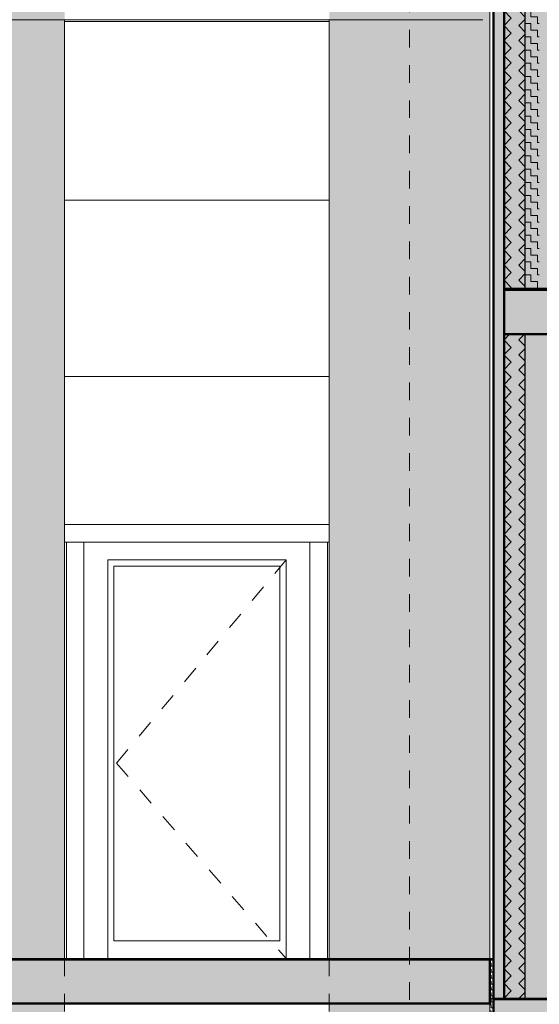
# Model space of a CAD drawing. Header units: metres. Extents: x 1316.5 to 1415.3, y -94.1 to -52.
# Tile 152 of 256: x 1358.5 to 1361.4, y -62.5 to -56.9. Entities that reach past the tile are written whole.
import ezdxf

# ---------------------------------------------------------------- set-up
doc = ezdxf.new("R2010")
doc.units = ezdxf.units.M
doc.header["$PDMODE"] = 65
for name, pattern in [('AUSGEZOGEN', [0]), ('STRICHPUNKT2_S5', [0.1, 0.07, -0.01, 0.01, -0.01]), ('VERDECKT2_S2', [0.03, 0.02, -0.01])]:
    doc.linetypes.add(name, pattern=pattern)
for name, color, linetype, lineweight in [('XR$11$Achsen', 4, 'AUSGEZOGEN', 13), ('XR$11$Allgemein', 4, 'AUSGEZOGEN', 13), ('XR$11$Ansicht', 1, 'AUSGEZOGEN', 50), ('XR$11$Design', 4, 'AUSGEZOGEN', 13), ('XR$11$Türen', 3, 'AUSGEZOGEN', 18), ('XR$11$Wand', 1, 'AUSGEZOGEN', 50), ('XR$11$Wand Mauerwerk nt', 7, 'AUSGEZOGEN', 25), ('XR$12$Maßlinie 1_50', 7, 'AUSGEZOGEN', 25), ('XR$13$Allgemein', 4, 'AUSGEZOGEN', 13), ('XR$13$Design', 4, 'AUSGEZOGEN', 13), ('XR$13$Muster', 4, 'AUSGEZOGEN', 13), ('XR$13$Möblierung', 4, 'AUSGEZOGEN', 13), ('XR$13$Schraffur', 4, 'AUSGEZOGEN', 13), ('XR$14$STANDARD_1', 7, 'AUSGEZOGEN', 25)]:
    doc.layers.add(name, color=color, linetype=linetype, lineweight=lineweight)
doc.styles.add('ARIAL', font='arial.ttf')
doc.dimstyles.new('DIMSTYLE_53', dxfattribs={"dimtxt": 0.125, "dimasz": 0.15, "dimexe": 0, "dimexo": 0, "dimgap": 0.0625, "dimtad": 2, "dimrnd": 0.005, "dimzin": 4, "dimdsep": 46, "dimtxsty": 'ARIAL', "dimblk1": 'ALL_ML_KREIS', "dimblk2": 'ALL_ML_KREIS', "dimsah": 1, "dimcen": 0, "dimclrd": 3, "dimclre": 3, "dimclrt": 3, "dimadec": 0, "dimazin": 0, "dimtfac": 1, "dimtdec": 0, "dimtix": 1, "dimtmove": 2, "dimatfit": 3, "dimfxl": 0, "dimtzin": 0, "dimlwd": 0, "dimlwe": 25, "dimarcsym": 0})
doc.dimstyles.new('DIMSTYLE_54', dxfattribs={"dimtxt": 0.125, "dimasz": 0.15, "dimexe": 0, "dimexo": 0, "dimgap": 0.0625, "dimtad": 2, "dimrnd": 0.005, "dimzin": 4, "dimdsep": 46, "dimtxsty": 'ARIAL', "dimblk1": 'ALL_ML_KREIS', "dimblk2": 'ALL_ML_KREIS', "dimsah": 1, "dimcen": 0, "dimclrd": 3, "dimclre": 3, "dimclrt": 3, "dimadec": 0, "dimazin": 0, "dimtfac": 1, "dimtdec": 0, "dimtix": 1, "dimtmove": 2, "dimatfit": 3, "dimfxl": 0, "dimtzin": 0, "dimlwd": 0, "dimlwe": 25, "dimarcsym": 0})
doc.dimstyles.new('DIMSTYLE_55', dxfattribs={"dimtxt": 0.125, "dimasz": 0.15, "dimexe": 0, "dimexo": 0, "dimgap": 0.0625, "dimtad": 2, "dimdec": 1, "dimlfac": 100, "dimrnd": 0.5, "dimzin": 4, "dimdsep": 46, "dimtxsty": 'ARIAL', "dimblk1": 'ALL_ML_KREIS', "dimblk2": 'ALL_ML_KREIS', "dimsah": 1, "dimcen": 0, "dimclrd": 3, "dimclre": 3, "dimclrt": 3, "dimadec": 0, "dimazin": 0, "dimtfac": 1, "dimtdec": 0, "dimtix": 1, "dimtmove": 2, "dimatfit": 3, "dimfxl": 0, "dimtvp": 1.2, "dimtzin": 0, "dimlwd": 0, "dimlwe": 25, "dimarcsym": 0})
doc.dimstyles.new('DIMSTYLE_56', dxfattribs={"dimtxt": 0.125, "dimasz": 0.15, "dimexe": 0, "dimexo": 0, "dimgap": 0.0625, "dimtad": 2, "dimdec": 3, "dimrnd": 0.005, "dimzin": 4, "dimdsep": 46, "dimtxsty": 'ARIAL', "dimblk1": 'ALL_ML_KREIS', "dimblk2": 'ALL_ML_KREIS', "dimsah": 1, "dimcen": 0, "dimclrd": 3, "dimclre": 3, "dimclrt": 3, "dimadec": 0, "dimazin": 0, "dimtfac": 1, "dimtdec": 0, "dimtix": 1, "dimtmove": 2, "dimatfit": 3, "dimfxl": 0, "dimtzin": 0, "dimlwd": 0, "dimlwe": 25, "dimarcsym": 0})
doc.dimstyles.new('DIMSTYLE_59', dxfattribs={"dimtxt": 0.175, "dimasz": 0.15, "dimexe": 0, "dimexo": 0, "dimgap": 0.0875, "dimtad": 2, "dimrnd": 0.005, "dimzin": 4, "dimdsep": 46, "dimtxsty": 'ARIAL', "dimblk1": 'ALL_ML_KREIS', "dimblk2": 'ALL_ML_KREIS', "dimsah": 1, "dimcen": 0, "dimclrd": 3, "dimclre": 3, "dimclrt": 3, "dimadec": 0, "dimazin": 0, "dimtfac": 1, "dimtdec": 0, "dimtix": 1, "dimtmove": 2, "dimatfit": 3, "dimfxl": 0, "dimtzin": 0, "dimlwd": 0, "dimlwe": 25, "dimarcsym": 0})
pattern_1 = [(0, (0.03375, 0.03375), (0.016875, 0.016875), [0.016875, -0.016875]), (90, (0.03375, 0.03375), (-0.016875, 0.016875), [0.016875, -0.016875])]
pattern_2 = [(315, (0.25456, -6e-17), (0.1272792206, -3e-17), [0.09, -0.09]), (45, (0.25456, -6e-17), (3e-17, 0.1272792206), [0.09, -0.09])]
pattern_3 = [(0, (0.075, 0.075), (0.0375, 0.0375), [0.0375, -0.0375]), (90, (0.075, 0.075), (-0.0375, 0.0375), [0.0375, -0.0375])]
pattern_4 = [(315, (0.169706, -4e-17), (0.0848528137, -2e-17), [0.06, -0.06]), (45, (0.169706, -4e-17), (2e-17, 0.0848528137), [0.06, -0.06])]

# ---------------------------------------------------------------- blocks, each defined once
blk = doc.blocks.new('MUSTERELEMENT_74')
at = {"layer": 'XR$11$Design', "color": 4, "linetype": 'AUSGEZOGEN', "lineweight": 13, "transparency": 33554687}
for p, q in [((1361.1301, -62.4497), (1361.2101, -62.4497)), ((1361.1301, -62.4497), (1361.1301, -62.4547)), ((1361.1301, -62.4507), (1361.1701, -62.4507)), ((1361.1301, -62.4517), (1361.1701, -62.4517)), ((1361.1301, -62.4527), (1361.1701, -62.4527)), ((1361.1301, -62.4537), (1361.1701, -62.4537)), ((1361.1301, -62.4547), (1361.2101, -62.4547)), ((1361.1701, -62.4497), (1361.1701, -62.4547)), ((1361.2101, -62.4497), (1361.2901, -62.4497)), ((1361.2101, -62.4497), (1361.2101, -62.4547)), ((1361.2101, -62.4497), (1361.2101, -62.4547)), ((1361.2101, -62.4507), (1361.2501, -62.4507)), ((1361.2101, -62.4517), (1361.2501, -62.4517)), ((1361.2101, -62.4527), (1361.2501, -62.4527)), ((1361.2101, -62.4537), (1361.2501, -62.4537)), ((1361.2101, -62.4547), (1361.2901, -62.4547)), ((1361.2501, -62.4497), (1361.2501, -62.4547)), ((1361.2901, -62.4497), (1361.3701, -62.4497)), ((1361.2901, -62.4497), (1361.2901, -62.4547)), ((1361.2901, -62.4497), (1361.2901, -62.4547)), ((1361.2901, -62.4507), (1361.3301, -62.4507)), ((1361.2901, -62.4517), (1361.3301, -62.4517)), ((1361.2901, -62.4527), (1361.3301, -62.4527)), ((1361.2901, -62.4537), (1361.3301, -62.4537)), ((1361.2901, -62.4547), (1361.3701, -62.4547)), ((1361.3301, -62.4497), (1361.3301, -62.4547)), ((1361.3701, -62.4497), (1361.45, -62.4497)), ((1361.3701, -62.4497), (1361.3701, -62.4547)), ((1361.3701, -62.4497), (1361.3701, -62.4547)), ((1361.3701, -62.4507), (1361.41, -62.4507)), ((1361.3701, -62.4517), (1361.41, -62.4517)), ((1361.3701, -62.4527), (1361.41, -62.4527)), ((1361.3701, -62.4537), (1361.41, -62.4537)), ((1361.3701, -62.4547), (1361.45, -62.4547)), ((1361.41, -62.4497), (1361.41, -62.4547))]:
    blk.add_line(p, q, dxfattribs=at)
blk = doc.blocks.new('MUSTERELEMENT_78')
at = {"layer": 'XR$11$Design', "color": 4, "linetype": 'AUSGEZOGEN', "lineweight": 13, "transparency": 33554687}
for p, q in [((1361.2101, -58.4247), (1361.3698, -58.4247)), ((1361.2101, -58.4247), (1361.2101, -58.4347)), ((1361.2101, -58.4267), (1361.29, -58.4267)), ((1361.2101, -58.4287), (1361.29, -58.4287)), ((1361.2101, -58.4307), (1361.29, -58.4307)), ((1361.2101, -58.4327), (1361.29, -58.4327)), ((1361.2101, -58.4347), (1361.3698, -58.4347)), ((1361.29, -58.4247), (1361.29, -58.4347)), ((1361.3698, -58.4247), (1361.5294, -58.4247)), ((1361.3698, -58.4247), (1361.3698, -58.4347)), ((1361.3698, -58.4247), (1361.3698, -58.4347)), ((1361.3698, -58.4267), (1361.4496, -58.4267)), ((1361.3698, -58.4287), (1361.4496, -58.4287)), ((1361.3698, -58.4307), (1361.4496, -58.4307)), ((1361.3698, -58.4327), (1361.4496, -58.4327)), ((1361.3698, -58.4347), (1361.5294, -58.4347))]:
    blk.add_line(p, q, dxfattribs=at)
blk = doc.blocks.new('MUSTERELEMENT_85')
at = {"layer": 'XR$11$Design', "color": 4, "linetype": 'AUSGEZOGEN', "lineweight": 13, "transparency": 33554687}
for p, q in [((1361.1301, -62.4547), (1361.1301, -62.485)), ((1361.1351, -62.4547), (1361.1301, -62.4547)), ((1361.1311, -62.4547), (1361.1311, -62.4699)), ((1361.1321, -62.4547), (1361.1321, -62.4699)), ((1361.1331, -62.4547), (1361.1331, -62.4699)), ((1361.1341, -62.4547), (1361.1341, -62.4699)), ((1361.1351, -62.4547), (1361.1351, -62.485)), ((1361.1351, -62.4699), (1361.1301, -62.4699)), ((1361.1301, -62.485), (1361.1301, -62.485)), ((1361.1351, -62.485), (1361.1301, -62.485)), ((1361.1351, -62.485), (1361.1301, -62.485)), ((1361.1311, -62.485), (1361.1311, -62.485)), ((1361.1321, -62.485), (1361.1321, -62.485)), ((1361.1331, -62.485), (1361.1331, -62.485)), ((1361.1341, -62.485), (1361.1341, -62.485)), ((1361.1351, -62.485), (1361.1351, -62.485))]:
    blk.add_line(p, q, dxfattribs=at)
blk = doc.blocks.new('ALL_ML_KREIS')
at = {"color": 0, "linetype": 'ByBlock', "lineweight": -2}
for p, q in [((0, -0.5), (0, 0.5)), ((-1, 0), (0.5, 0))]:
    blk.add_line(p, q, dxfattribs=at)
blk.add_circle((0, 0), 0.15, dxfattribs=at)
blk = doc.blocks.new('*D764')
at = {"layer": 'DEFPOINTS', "color": 3, "linetype": 'AUSGEZOGEN', "lineweight": 25, "transparency": 33554687}
for p in [(1361.1501, -55.5733), (1342.7701, -56.5768), (1342.7701, -64.661)]:
    blk.add_point(p, dxfattribs=at)
at = {"layer": 'XR$12$Maßlinie 1_50', "color": 3, "linetype": 'AUSGEZOGEN', "lineweight": -2, "transparency": 33554687}
for p, q in [((1342.7701, -64.361), (1342.7701, -64.661)), ((1361.1501, -64.361), (1361.1501, -64.661)), ((1342.7701, -64.661), (1361.1501, -64.661))]:
    blk.add_line(p, q, dxfattribs=at)
at = {"layer": 'XR$12$Maßlinie 1_50', "color": 3, "linetype": 'AUSGEZOGEN', "lineweight": 25, "transparency": 33554687, "xscale": 0.15, "yscale": 0.15, "zscale": 0.15, "rotation": 180}
blk.add_blockref('ALL_ML_KREIS', (1342.7701, -64.661), dxfattribs=at)
at = {"layer": 'XR$12$Maßlinie 1_50', "color": 3, "linetype": 'AUSGEZOGEN', "lineweight": 25, "transparency": 33554687, "xscale": 0.15, "yscale": 0.15, "zscale": 0.15}
blk.add_blockref('ALL_ML_KREIS', (1361.1501, -64.661), dxfattribs=at)
at = {"layer": 'XR$12$Maßlinie 1_50', "color": 3, "linetype": 'AUSGEZOGEN', "lineweight": 25, "transparency": 33554687, "insert": (1351.9642, -64.5463), "char_height": 0.125, "width": 0.625, "attachment_point": 5, "style": 'ARIAL'}
blk.add_mtext('\\A1;{\\A1;{18.38\\H0.082500;\\S^ ;}}', dxfattribs=at)
blk = doc.blocks.new('*D765')
at = {"layer": 'DEFPOINTS', "color": 3, "linetype": 'AUSGEZOGEN', "lineweight": 25, "transparency": 33554687}
for p in [(1361.1501, -55.5733), (1388.4801, -60.4577), (1361.1501, -64.661)]:
    blk.add_point(p, dxfattribs=at)
at = {"layer": 'XR$12$Maßlinie 1_50', "color": 3, "linetype": 'AUSGEZOGEN', "lineweight": -2, "transparency": 33554687}
for p, q in [((1361.1501, -64.361), (1361.1501, -64.661)), ((1388.4801, -64.361), (1388.4801, -64.661)), ((1361.1501, -64.661), (1388.4801, -64.661))]:
    blk.add_line(p, q, dxfattribs=at)
at = {"layer": 'XR$12$Maßlinie 1_50', "color": 3, "linetype": 'AUSGEZOGEN', "lineweight": 25, "transparency": 33554687, "xscale": 0.15, "yscale": 0.15, "zscale": 0.15, "rotation": 180}
blk.add_blockref('ALL_ML_KREIS', (1361.1501, -64.661), dxfattribs=at)
at = {"layer": 'XR$12$Maßlinie 1_50', "color": 3, "linetype": 'AUSGEZOGEN', "lineweight": 25, "transparency": 33554687, "xscale": 0.15, "yscale": 0.15, "zscale": 0.15}
blk.add_blockref('ALL_ML_KREIS', (1388.4801, -64.661), dxfattribs=at)
at = {"layer": 'XR$12$Maßlinie 1_50', "color": 3, "linetype": 'AUSGEZOGEN', "lineweight": 25, "transparency": 33554687, "insert": (1374.8194, -64.5463), "char_height": 0.125, "width": 0.625, "attachment_point": 5, "style": 'ARIAL'}
blk.add_mtext('\\A1;{\\A1;{27.33\\H0.082500;\\S^ ;}}', dxfattribs=at)
blk = doc.blocks.new('*D771')
at = {"layer": 'DEFPOINTS', "color": 3, "linetype": 'AUSGEZOGEN', "lineweight": 25, "transparency": 33554687}
for p in [(1361.1501, -58.1681), (1358.3701, -59.0865), (1358.3701, -64.0607)]:
    blk.add_point(p, dxfattribs=at)
at = {"layer": 'XR$12$Maßlinie 1_50', "color": 3, "linetype": 'AUSGEZOGEN', "lineweight": -2, "transparency": 33554687}
for p, q in [((1358.3701, -63.7557), (1358.3701, -64.0607)), ((1361.1501, -63.7607), (1361.1501, -64.0607)), ((1358.3701, -64.0607), (1361.1501, -64.0607))]:
    blk.add_line(p, q, dxfattribs=at)
at = {"layer": 'XR$12$Maßlinie 1_50', "color": 3, "linetype": 'AUSGEZOGEN', "lineweight": 25, "transparency": 33554687, "xscale": 0.15, "yscale": 0.15, "zscale": 0.15, "rotation": 180}
blk.add_blockref('ALL_ML_KREIS', (1358.3701, -64.0607), dxfattribs=at)
at = {"layer": 'XR$12$Maßlinie 1_50', "color": 3, "linetype": 'AUSGEZOGEN', "lineweight": 25, "transparency": 33554687, "xscale": 0.15, "yscale": 0.15, "zscale": 0.15}
blk.add_blockref('ALL_ML_KREIS', (1361.1501, -64.0607), dxfattribs=at)
at = {"layer": 'XR$12$Maßlinie 1_50', "color": 3, "linetype": 'AUSGEZOGEN', "lineweight": 25, "transparency": 33554687, "insert": (1359.769, -63.9461), "char_height": 0.125, "width": 0.5, "attachment_point": 5, "style": 'ARIAL'}
blk.add_mtext('\\A1;{\\A1;{2.78\\H0.082500;\\S^ ;}}', dxfattribs=at)
blk = doc.blocks.new('*D772')
at = {"layer": 'DEFPOINTS', "color": 3, "linetype": 'AUSGEZOGEN', "lineweight": 25, "transparency": 33554687}
for p in [(1361.4801, -58.1201), (1361.1501, -58.1681), (1361.1501, -64.0607)]:
    blk.add_point(p, dxfattribs=at)
at = {"layer": 'XR$12$Maßlinie 1_50', "color": 3, "linetype": 'AUSGEZOGEN', "lineweight": -2, "transparency": 33554687}
for p, q in [((1361.1501, -63.7607), (1361.1501, -64.0607)), ((1361.4801, -63.7557), (1361.4801, -64.0607)), ((1361.1501, -64.0607), (1361.4801, -64.0607))]:
    blk.add_line(p, q, dxfattribs=at)
at = {"layer": 'XR$12$Maßlinie 1_50', "color": 3, "linetype": 'AUSGEZOGEN', "lineweight": 25, "transparency": 33554687, "xscale": 0.15, "yscale": 0.15, "zscale": 0.15, "rotation": 180}
blk.add_blockref('ALL_ML_KREIS', (1361.1501, -64.0607), dxfattribs=at)
at = {"layer": 'XR$12$Maßlinie 1_50', "color": 3, "linetype": 'AUSGEZOGEN', "lineweight": 25, "transparency": 33554687, "xscale": 0.15, "yscale": 0.15, "zscale": 0.15}
blk.add_blockref('ALL_ML_KREIS', (1361.4801, -64.0607), dxfattribs=at)
at = {"layer": 'XR$12$Maßlinie 1_50', "color": 3, "linetype": 'AUSGEZOGEN', "lineweight": 25, "transparency": 33554687, "insert": (1361.3095, -63.946), "char_height": 0.125, "width": 0.5, "attachment_point": 5, "style": 'ARIAL'}
blk.add_mtext('\\A1;{\\A1;{33\\H0.082500;\\S^ ;}}', dxfattribs=at)
blk = doc.blocks.new('*D773')
at = {"layer": 'DEFPOINTS', "color": 3, "linetype": 'AUSGEZOGEN', "lineweight": 25, "transparency": 33554687}
for p in [(1361.4801, -58.1201), (1367.1151, -58.7796), (1361.4801, -64.0607)]:
    blk.add_point(p, dxfattribs=at)
at = {"layer": 'XR$12$Maßlinie 1_50', "color": 3, "linetype": 'AUSGEZOGEN', "lineweight": -2, "transparency": 33554687}
for p, q in [((1361.4801, -63.7557), (1361.4801, -64.0607)), ((1367.1151, -63.7607), (1367.1151, -64.0607)), ((1361.4801, -64.0607), (1367.1151, -64.0607))]:
    blk.add_line(p, q, dxfattribs=at)
at = {"layer": 'XR$12$Maßlinie 1_50', "color": 3, "linetype": 'AUSGEZOGEN', "lineweight": 25, "transparency": 33554687, "xscale": 0.15, "yscale": 0.15, "zscale": 0.15, "rotation": 180}
blk.add_blockref('ALL_ML_KREIS', (1361.4801, -64.0607), dxfattribs=at)
at = {"layer": 'XR$12$Maßlinie 1_50', "color": 3, "linetype": 'AUSGEZOGEN', "lineweight": 25, "transparency": 33554687, "xscale": 0.15, "yscale": 0.15, "zscale": 0.15}
blk.add_blockref('ALL_ML_KREIS', (1367.1151, -64.0607), dxfattribs=at)
at = {"layer": 'XR$12$Maßlinie 1_50', "color": 3, "linetype": 'AUSGEZOGEN', "lineweight": 25, "transparency": 33554687, "insert": (1364.3194, -63.946), "char_height": 0.125, "width": 0.625, "attachment_point": 5, "style": 'ARIAL'}
blk.add_mtext('\\A1;{\\A1;{5.63\\H0.082500;\\S5^ ;}}', dxfattribs=at)
blk = doc.blocks.new('*D795')
at = {"layer": 'DEFPOINTS', "color": 3, "linetype": 'AUSGEZOGEN', "lineweight": 25, "transparency": 33554687}
for p in [(1388.4801, -59.7858), (1342.7701, -60.2158), (1342.7701, -65.2751)]:
    blk.add_point(p, dxfattribs=at)
at = {"layer": 'XR$12$Maßlinie 1_50', "color": 3, "linetype": 'AUSGEZOGEN', "lineweight": -2, "transparency": 33554687}
for p, q in [((1342.7701, -64.9751), (1342.7701, -65.2751)), ((1388.4801, -64.9751), (1388.4801, -65.2751)), ((1342.7701, -65.2751), (1388.4801, -65.2751))]:
    blk.add_line(p, q, dxfattribs=at)
at = {"layer": 'XR$12$Maßlinie 1_50', "color": 3, "linetype": 'AUSGEZOGEN', "lineweight": 25, "transparency": 33554687, "xscale": 0.15, "yscale": 0.15, "zscale": 0.15, "rotation": 180}
blk.add_blockref('ALL_ML_KREIS', (1342.7701, -65.2751), dxfattribs=at)
at = {"layer": 'XR$12$Maßlinie 1_50', "color": 3, "linetype": 'AUSGEZOGEN', "lineweight": 25, "transparency": 33554687, "xscale": 0.15, "yscale": 0.15, "zscale": 0.15}
blk.add_blockref('ALL_ML_KREIS', (1388.4801, -65.2751), dxfattribs=at)
at = {"layer": 'XR$12$Maßlinie 1_50', "color": 3, "linetype": 'AUSGEZOGEN', "lineweight": 25, "transparency": 33554687, "insert": (1365.6454, -65.1346), "char_height": 0.175, "width": 0.875, "attachment_point": 5, "style": 'ARIAL'}
blk.add_mtext('\\A1;{\\fArial|i0|b1;\\A1;{45.71\\H0.115500;\\S^ ;}}', dxfattribs=at)
blk = doc.blocks.new('MUSTERELEMENT_104')
at = {"layer": 'XR$13$Design', "color": 4, "linetype": 'AUSGEZOGEN', "lineweight": 13, "transparency": 33554687}
for p, q in [((1358.4057, -62.4797), (1358.4858, -62.4797)), ((1358.4057, -62.4847), (1358.4858, -62.4847)), ((1358.4858, -62.4797), (1358.5659, -62.4797)), ((1358.4858, -62.4797), (1358.4858, -62.4847)), ((1358.4858, -62.4797), (1358.4858, -62.4847)), ((1358.4858, -62.4807), (1358.5259, -62.4807)), ((1358.4858, -62.4817), (1358.5259, -62.4817)), ((1358.4858, -62.4827), (1358.5259, -62.4827)), ((1358.4858, -62.4837), (1358.5259, -62.4837)), ((1358.4858, -62.4847), (1358.5659, -62.4847)), ((1358.5259, -62.4797), (1358.5259, -62.4847)), ((1358.5659, -62.4797), (1358.6461, -62.4797)), ((1358.5659, -62.4797), (1358.5659, -62.4847)), ((1358.5659, -62.4797), (1358.5659, -62.4847)), ((1358.5659, -62.4807), (1358.606, -62.4807)), ((1358.5659, -62.4817), (1358.606, -62.4817)), ((1358.5659, -62.4827), (1358.606, -62.4827)), ((1358.5659, -62.4837), (1358.606, -62.4837)), ((1358.5659, -62.4847), (1358.6461, -62.4847)), ((1358.606, -62.4797), (1358.606, -62.4847)), ((1358.6461, -62.4797), (1358.7262, -62.4797)), ((1358.6461, -62.4797), (1358.6461, -62.4847)), ((1358.6461, -62.4797), (1358.6461, -62.4847)), ((1358.6461, -62.4807), (1358.6861, -62.4807)), ((1358.6461, -62.4817), (1358.6861, -62.4817)), ((1358.6461, -62.4827), (1358.6861, -62.4827)), ((1358.6461, -62.4837), (1358.6861, -62.4837)), ((1358.6461, -62.4847), (1358.7262, -62.4847)), ((1358.6861, -62.4797), (1358.6861, -62.4847)), ((1358.7262, -62.4797), (1358.8063, -62.4797)), ((1358.7262, -62.4797), (1358.7262, -62.4847)), ((1358.7262, -62.4797), (1358.7262, -62.4847)), ((1358.7262, -62.4807), (1358.7662, -62.4807)), ((1358.7262, -62.4817), (1358.7662, -62.4817)), ((1358.7262, -62.4827), (1358.7662, -62.4827)), ((1358.7262, -62.4837), (1358.7662, -62.4837)), ((1358.7262, -62.4847), (1358.8063, -62.4847)), ((1358.7662, -62.4797), (1358.7662, -62.4847)), ((1358.8063, -62.4797), (1358.8864, -62.4797)), ((1358.8063, -62.4797), (1358.8063, -62.4847)), ((1358.8063, -62.4797), (1358.8063, -62.4847)), ((1358.8063, -62.4807), (1358.8464, -62.4807)), ((1358.8063, -62.4817), (1358.8464, -62.4817)), ((1358.8063, -62.4827), (1358.8464, -62.4827)), ((1358.8063, -62.4837), (1358.8464, -62.4837)), ((1358.8063, -62.4847), (1358.8864, -62.4847)), ((1358.8464, -62.4797), (1358.8464, -62.4847)), ((1358.8864, -62.4797), (1358.9666, -62.4797)), ((1358.8864, -62.4797), (1358.8864, -62.4847)), ((1358.8864, -62.4797), (1358.8864, -62.4847)), ((1358.8864, -62.4807), (1358.9265, -62.4807)), ((1358.8864, -62.4817), (1358.9265, -62.4817)), ((1358.8864, -62.4827), (1358.9265, -62.4827)), ((1358.8864, -62.4837), (1358.9265, -62.4837)), ((1358.8864, -62.4847), (1358.9666, -62.4847)), ((1358.9265, -62.4797), (1358.9265, -62.4847)), ((1358.9666, -62.4797), (1359.0467, -62.4797)), ((1358.9666, -62.4797), (1358.9666, -62.4847)), ((1358.9666, -62.4797), (1358.9666, -62.4847)), ((1358.9666, -62.4807), (1359.0066, -62.4807)), ((1358.9666, -62.4817), (1359.0066, -62.4817)), ((1358.9666, -62.4827), (1359.0066, -62.4827)), ((1358.9666, -62.4837), (1359.0066, -62.4837)), ((1358.9666, -62.4847), (1359.0467, -62.4847)), ((1359.0066, -62.4797), (1359.0066, -62.4847)), ((1359.0467, -62.4797), (1359.1268, -62.4797)), ((1359.0467, -62.4797), (1359.0467, -62.4847)), ((1359.0467, -62.4797), (1359.0467, -62.4847)), ((1359.0467, -62.4807), (1359.0868, -62.4807)), ((1359.0467, -62.4817), (1359.0868, -62.4817)), ((1359.0467, -62.4827), (1359.0868, -62.4827)), ((1359.0467, -62.4837), (1359.0868, -62.4837)), ((1359.0467, -62.4847), (1359.1268, -62.4847)), ((1359.0868, -62.4797), (1359.0868, -62.4847)), ((1359.1268, -62.4797), (1359.207, -62.4797)), ((1359.1268, -62.4797), (1359.1268, -62.4847)), ((1359.1268, -62.4797), (1359.1268, -62.4847)), ((1359.1268, -62.4807), (1359.1669, -62.4807)), ((1359.1268, -62.4817), (1359.1669, -62.4817)), ((1359.1268, -62.4827), (1359.1669, -62.4827)), ((1359.1268, -62.4837), (1359.1669, -62.4837)), ((1359.1268, -62.4847), (1359.207, -62.4847)), ((1359.1669, -62.4797), (1359.1669, -62.4847)), ((1359.207, -62.4797), (1359.2871, -62.4797)), ((1359.207, -62.4797), (1359.207, -62.4847)), ((1359.207, -62.4797), (1359.207, -62.4847)), ((1359.207, -62.4807), (1359.247, -62.4807)), ((1359.207, -62.4817), (1359.247, -62.4817)), ((1359.207, -62.4827), (1359.247, -62.4827)), ((1359.207, -62.4837), (1359.247, -62.4837)), ((1359.207, -62.4847), (1359.2871, -62.4847)), ((1359.247, -62.4797), (1359.247, -62.4847)), ((1359.2871, -62.4797), (1359.3672, -62.4797)), ((1359.2871, -62.4797), (1359.2871, -62.4847)), ((1359.2871, -62.4797), (1359.2871, -62.4847)), ((1359.2871, -62.4807), (1359.3272, -62.4807)), ((1359.2871, -62.4817), (1359.3272, -62.4817)), ((1359.2871, -62.4827), (1359.3272, -62.4827)), ((1359.2871, -62.4837), (1359.3272, -62.4837)), ((1359.2871, -62.4847), (1359.3672, -62.4847)), ((1359.3272, -62.4797), (1359.3272, -62.4847)), ((1359.3672, -62.4797), (1359.4474, -62.4797)), ((1359.3672, -62.4797), (1359.3672, -62.4847)), ((1359.3672, -62.4797), (1359.3672, -62.4847)), ((1359.3672, -62.4807), (1359.4073, -62.4807)), ((1359.3672, -62.4817), (1359.4073, -62.4817)), ((1359.3672, -62.4827), (1359.4073, -62.4827)), ((1359.3672, -62.4837), (1359.4073, -62.4837)), ((1359.3672, -62.4847), (1359.4474, -62.4847)), ((1359.4073, -62.4797), (1359.4073, -62.4847)), ((1359.4474, -62.4797), (1359.5275, -62.4797)), ((1359.4474, -62.4797), (1359.4474, -62.4847)), ((1359.4474, -62.4797), (1359.4474, -62.4847)), ((1359.4474, -62.4807), (1359.4874, -62.4807)), ((1359.4474, -62.4817), (1359.4874, -62.4817)), ((1359.4474, -62.4827), (1359.4874, -62.4827)), ((1359.4474, -62.4837), (1359.4874, -62.4837)), ((1359.4474, -62.4847), (1359.5275, -62.4847)), ((1359.4874, -62.4797), (1359.4874, -62.4847)), ((1359.5275, -62.4797), (1359.6076, -62.4797)), ((1359.5275, -62.4797), (1359.5275, -62.4847)), ((1359.5275, -62.4797), (1359.5275, -62.4847)), ((1359.5275, -62.4807), (1359.5676, -62.4807)), ((1359.5275, -62.4817), (1359.5676, -62.4817)), ((1359.5275, -62.4827), (1359.5676, -62.4827)), ((1359.5275, -62.4837), (1359.5676, -62.4837)), ((1359.5275, -62.4847), (1359.6076, -62.4847)), ((1359.5676, -62.4797), (1359.5676, -62.4847)), ((1359.6076, -62.4797), (1359.6878, -62.4797)), ((1359.6076, -62.4797), (1359.6076, -62.4847)), ((1359.6076, -62.4797), (1359.6076, -62.4847)), ((1359.6076, -62.4807), (1359.6477, -62.4807)), ((1359.6076, -62.4817), (1359.6477, -62.4817)), ((1359.6076, -62.4827), (1359.6477, -62.4827)), ((1359.6076, -62.4837), (1359.6477, -62.4837)), ((1359.6076, -62.4847), (1359.6878, -62.4847)), ((1359.6477, -62.4797), (1359.6477, -62.4847)), ((1359.6878, -62.4797), (1359.7679, -62.4797)), ((1359.6878, -62.4797), (1359.6878, -62.4847)), ((1359.6878, -62.4797), (1359.6878, -62.4847)), ((1359.6878, -62.4807), (1359.7278, -62.4807)), ((1359.6878, -62.4817), (1359.7278, -62.4817)), ((1359.6878, -62.4827), (1359.7278, -62.4827)), ((1359.6878, -62.4837), (1359.7278, -62.4837)), ((1359.6878, -62.4847), (1359.7679, -62.4847)), ((1359.7278, -62.4797), (1359.7278, -62.4847)), ((1359.7679, -62.4797), (1359.848, -62.4797)), ((1359.7679, -62.4797), (1359.7679, -62.4847)), ((1359.7679, -62.4797), (1359.7679, -62.4847)), ((1359.7679, -62.4807), (1359.808, -62.4807)), ((1359.7679, -62.4817), (1359.808, -62.4817)), ((1359.7679, -62.4827), (1359.808, -62.4827)), ((1359.7679, -62.4837), (1359.808, -62.4837)), ((1359.7679, -62.4847), (1359.848, -62.4847)), ((1359.808, -62.4797), (1359.808, -62.4847)), ((1359.848, -62.4797), (1359.9282, -62.4797)), ((1359.848, -62.4797), (1359.848, -62.4847)), ((1359.848, -62.4797), (1359.848, -62.4847)), ((1359.848, -62.4807), (1359.8881, -62.4807)), ((1359.848, -62.4817), (1359.8881, -62.4817)), ((1359.848, -62.4827), (1359.8881, -62.4827)), ((1359.848, -62.4837), (1359.8881, -62.4837)), ((1359.848, -62.4847), (1359.9282, -62.4847)), ((1359.8881, -62.4797), (1359.8881, -62.4847)), ((1359.9282, -62.4797), (1360.0083, -62.4797)), ((1359.9282, -62.4797), (1359.9282, -62.4847)), ((1359.9282, -62.4797), (1359.9282, -62.4847)), ((1359.9282, -62.4807), (1359.9682, -62.4807)), ((1359.9282, -62.4817), (1359.9682, -62.4817)), ((1359.9282, -62.4827), (1359.9682, -62.4827)), ((1359.9282, -62.4837), (1359.9682, -62.4837)), ((1359.9282, -62.4847), (1360.0083, -62.4847)), ((1359.9682, -62.4797), (1359.9682, -62.4847)), ((1360.0083, -62.4797), (1360.0884, -62.4797)), ((1360.0083, -62.4797), (1360.0083, -62.4847)), ((1360.0083, -62.4797), (1360.0083, -62.4847)), ((1360.0083, -62.4807), (1360.0484, -62.4807)), ((1360.0083, -62.4817), (1360.0484, -62.4817)), ((1360.0083, -62.4827), (1360.0484, -62.4827)), ((1360.0083, -62.4837), (1360.0484, -62.4837)), ((1360.0083, -62.4847), (1360.0884, -62.4847)), ((1360.0484, -62.4797), (1360.0484, -62.4847)), ((1360.0884, -62.4797), (1360.1686, -62.4797)), ((1360.0884, -62.4797), (1360.0884, -62.4847)), ((1360.0884, -62.4797), (1360.0884, -62.4847)), ((1360.0884, -62.4807), (1360.1285, -62.4807)), ((1360.0884, -62.4817), (1360.1285, -62.4817)), ((1360.0884, -62.4827), (1360.1285, -62.4827)), ((1360.0884, -62.4837), (1360.1285, -62.4837)), ((1360.0884, -62.4847), (1360.1686, -62.4847)), ((1360.1285, -62.4797), (1360.1285, -62.4847)), ((1360.1686, -62.4797), (1360.2487, -62.4797)), ((1360.1686, -62.4797), (1360.1686, -62.4847)), ((1360.1686, -62.4797), (1360.1686, -62.4847)), ((1360.1686, -62.4807), (1360.2086, -62.4807)), ((1360.1686, -62.4817), (1360.2086, -62.4817)), ((1360.1686, -62.4827), (1360.2086, -62.4827)), ((1360.1686, -62.4837), (1360.2086, -62.4837)), ((1360.1686, -62.4847), (1360.2487, -62.4847)), ((1360.2086, -62.4797), (1360.2086, -62.4847)), ((1360.2487, -62.4797), (1360.3288, -62.4797)), ((1360.2487, -62.4797), (1360.2487, -62.4847)), ((1360.2487, -62.4797), (1360.2487, -62.4847)), ((1360.2487, -62.4807), (1360.2888, -62.4807)), ((1360.2487, -62.4817), (1360.2888, -62.4817)), ((1360.2487, -62.4827), (1360.2888, -62.4827)), ((1360.2487, -62.4837), (1360.2888, -62.4837)), ((1360.2487, -62.4847), (1360.3288, -62.4847)), ((1360.2888, -62.4797), (1360.2888, -62.4847)), ((1360.3288, -62.4797), (1360.409, -62.4797)), ((1360.3288, -62.4797), (1360.3288, -62.4847)), ((1360.3288, -62.4797), (1360.3288, -62.4847)), ((1360.3288, -62.4807), (1360.3689, -62.4807)), ((1360.3288, -62.4817), (1360.3689, -62.4817)), ((1360.3288, -62.4827), (1360.3689, -62.4827)), ((1360.3288, -62.4837), (1360.3689, -62.4837)), ((1360.3288, -62.4847), (1360.409, -62.4847)), ((1360.3689, -62.4797), (1360.3689, -62.4847)), ((1360.409, -62.4797), (1360.4891, -62.4797)), ((1360.409, -62.4797), (1360.409, -62.4847)), ((1360.409, -62.4797), (1360.409, -62.4847)), ((1360.409, -62.4807), (1360.449, -62.4807)), ((1360.409, -62.4817), (1360.449, -62.4817)), ((1360.409, -62.4827), (1360.449, -62.4827)), ((1360.409, -62.4837), (1360.449, -62.4837)), ((1360.409, -62.4847), (1360.4891, -62.4847)), ((1360.449, -62.4797), (1360.449, -62.4847)), ((1360.4891, -62.4797), (1360.5692, -62.4797)), ((1360.4891, -62.4797), (1360.4891, -62.4847)), ((1360.4891, -62.4797), (1360.4891, -62.4847)), ((1360.4891, -62.4807), (1360.5292, -62.4807)), ((1360.4891, -62.4817), (1360.5292, -62.4817)), ((1360.4891, -62.4827), (1360.5292, -62.4827)), ((1360.4891, -62.4837), (1360.5292, -62.4837)), ((1360.4891, -62.4847), (1360.5692, -62.4847)), ((1360.5292, -62.4797), (1360.5292, -62.4847)), ((1360.5692, -62.4797), (1360.6494, -62.4797)), ((1360.5692, -62.4797), (1360.5692, -62.4847)), ((1360.5692, -62.4797), (1360.5692, -62.4847)), ((1360.5692, -62.4807), (1360.6093, -62.4807)), ((1360.5692, -62.4817), (1360.6093, -62.4817)), ((1360.5692, -62.4827), (1360.6093, -62.4827)), ((1360.5692, -62.4837), (1360.6093, -62.4837)), ((1360.5692, -62.4847), (1360.6494, -62.4847)), ((1360.6093, -62.4797), (1360.6093, -62.4847)), ((1360.6494, -62.4797), (1360.7295, -62.4797)), ((1360.6494, -62.4797), (1360.6494, -62.4847)), ((1360.6494, -62.4797), (1360.6494, -62.4847)), ((1360.6494, -62.4807), (1360.6894, -62.4807)), ((1360.6494, -62.4817), (1360.6894, -62.4817)), ((1360.6494, -62.4827), (1360.6894, -62.4827)), ((1360.6494, -62.4837), (1360.6894, -62.4837)), ((1360.6494, -62.4847), (1360.7295, -62.4847)), ((1360.6894, -62.4797), (1360.6894, -62.4847)), ((1360.7295, -62.4797), (1360.8096, -62.4797)), ((1360.7295, -62.4797), (1360.7295, -62.4847)), ((1360.7295, -62.4797), (1360.7295, -62.4847)), ((1360.7295, -62.4807), (1360.7696, -62.4807)), ((1360.7295, -62.4817), (1360.7696, -62.4817)), ((1360.7295, -62.4827), (1360.7696, -62.4827)), ((1360.7295, -62.4837), (1360.7696, -62.4837)), ((1360.7295, -62.4847), (1360.8096, -62.4847)), ((1360.7696, -62.4797), (1360.7696, -62.4847)), ((1360.8096, -62.4797), (1360.8898, -62.4797)), ((1360.8096, -62.4797), (1360.8096, -62.4847)), ((1360.8096, -62.4797), (1360.8096, -62.4847)), ((1360.8096, -62.4807), (1360.8497, -62.4807)), ((1360.8096, -62.4817), (1360.8497, -62.4817)), ((1360.8096, -62.4827), (1360.8497, -62.4827)), ((1360.8096, -62.4837), (1360.8497, -62.4837)), ((1360.8096, -62.4847), (1360.8898, -62.4847)), ((1360.8497, -62.4797), (1360.8497, -62.4847)), ((1360.8898, -62.4797), (1360.9699, -62.4797)), ((1360.8898, -62.4797), (1360.8898, -62.4847)), ((1360.8898, -62.4797), (1360.8898, -62.4847)), ((1360.8898, -62.4807), (1360.9298, -62.4807)), ((1360.8898, -62.4817), (1360.9298, -62.4817)), ((1360.8898, -62.4827), (1360.9298, -62.4827)), ((1360.8898, -62.4837), (1360.9298, -62.4837)), ((1360.8898, -62.4847), (1360.9699, -62.4847)), ((1360.9298, -62.4797), (1360.9298, -62.4847)), ((1360.9699, -62.4797), (1361.05, -62.4797)), ((1360.9699, -62.4797), (1360.9699, -62.4847)), ((1360.9699, -62.4797), (1360.9699, -62.4847)), ((1360.9699, -62.4807), (1361.0099, -62.4807)), ((1360.9699, -62.4817), (1361.0099, -62.4817)), ((1360.9699, -62.4827), (1361.0099, -62.4827)), ((1360.9699, -62.4837), (1361.0099, -62.4837)), ((1360.9699, -62.4847), (1361.05, -62.4847)), ((1361.0099, -62.4797), (1361.0099, -62.4847)), ((1361.05, -62.4797), (1361.1301, -62.4797)), ((1361.05, -62.4797), (1361.05, -62.4847)), ((1361.05, -62.4797), (1361.05, -62.4847)), ((1361.05, -62.4807), (1361.0901, -62.4807)), ((1361.05, -62.4817), (1361.0901, -62.4817)), ((1361.05, -62.4827), (1361.0901, -62.4827)), ((1361.05, -62.4837), (1361.0901, -62.4837)), ((1361.05, -62.4847), (1361.1301, -62.4847)), ((1361.0901, -62.4797), (1361.0901, -62.4847)), ((1361.1301, -62.4797), (1361.1301, -62.4797)), ((1361.1301, -62.4797), (1361.1301, -62.4847)), ((1361.1301, -62.4797), (1361.1301, -62.4847)), ((1361.1301, -62.4807), (1361.1301, -62.4807)), ((1361.1301, -62.4817), (1361.1301, -62.4817)), ((1361.1301, -62.4827), (1361.1301, -62.4827)), ((1361.1301, -62.4837), (1361.1301, -62.4837)), ((1361.1301, -62.4847), (1361.1301, -62.4847))]:
    blk.add_line(p, q, dxfattribs=at)

msp = doc.modelspace()

# ---------------------------------------------------------------- hatches: boundary and pattern name
at = {"layer": 'XR$13$Muster', "linetype": 'AUSGEZOGEN', "lineweight": 13, "transparency": 33554687}
h = msp.add_hatch(dxfattribs=at)
h.set_pattern_fill('MUSTER', color=52, scale=0.0375, style=0, pattern_type=2)
h.set_pattern_definition(pattern_3)
h.paths.add_polyline_path([(1361.3301, -55.1566), (1361.3301, -58.4351), (1361.4101, -58.4351), (1361.4101, -55.1566)], flags=0)
h = msp.add_hatch(dxfattribs=at)
h.set_pattern_fill('MUSTER', color=3, scale=0.06, angle=45, style=0, pattern_type=2)
h.set_pattern_definition([(45, (-1e-17, 0.169706), (-7e-18, 0.0848528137), [0.06, -0.06]), (135, (-1e-17, 0.169706), (-0.0848528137, 7e-18), [0.06, -0.06])])
h.paths.add_polyline_path([(1361.1501, -62.4501), (1361.2101, -62.4501), (1361.2102, -55.4996), (1361.1502, -55.4996)], flags=0)
h = msp.add_hatch(dxfattribs=at)
h.set_pattern_fill('MUSTER', color=3, scale=0.09, angle=315, style=0, pattern_type=2)
h.set_pattern_definition(pattern_2)
h.paths.add_polyline_path([(1361.2101, -58.6851), (1370.9476, -58.6851), (1370.9476, -58.4351), (1361.2101, -58.4351)], flags=0)
h = msp.add_hatch(dxfattribs=at)
h.set_pattern_fill('MUSTER', color=52, scale=0.0375, style=0, pattern_type=2)
h.set_pattern_definition(pattern_3)
h.paths.add_polyline_path([(1361.4101, -58.6851), (1361.3301, -58.6851), (1361.3301, -62.4551), (1361.4101, -62.4551)], flags=0)
h = msp.add_hatch(dxfattribs=at)
h.set_pattern_fill('MUSTER', color=3, scale=0.09, angle=45, style=0, pattern_type=2)
h.set_pattern_definition([(45, (-3e-17, 0.25456), (-1e-17, 0.1272792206), [0.09, -0.09]), (135, (-3e-17, 0.25456), (-0.1272792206, 1e-17), [0.09, -0.09])])
h.paths.add_polyline_path([(1361.1301, -62.2301), (1342.9401, -62.2301), (1342.9401, -62.4801), (1361.1301, -62.4801)], flags=0)
h = msp.add_hatch(dxfattribs=at)
h.set_pattern_fill('MUSTER', color=52, scale=0.016875, style=0, pattern_type=2)
h.set_pattern_definition(pattern_1)
h.paths.add_polyline_path([(1361.1301, -62.4547), (1361.1501, -62.4547), (1361.1501, -62.2301), (1361.1301, -62.2301)], flags=0)
h = msp.add_hatch(dxfattribs=at)
h.set_pattern_fill('MUSTER', color=52, scale=0.016875, style=0, pattern_type=2)
h.set_pattern_definition(pattern_1)
h.paths.add_polyline_path([(1361.1301, -62.5901), (1361.1301, -63.2251), (1361.1501, -63.2251), (1361.1501, -62.4547), (1361.1304, -62.4547), (1361.1304, -62.5932)], flags=0)
h = msp.add_hatch(dxfattribs=at)
h.set_pattern_fill('MUSTER', color=3, scale=0.09, angle=315, style=0, pattern_type=2)
h.set_pattern_definition(pattern_2)
h.paths.add_polyline_path([(1387.9801, -63.1051), (1388.4801, -63.1051), (1388.4801, -62.4551), (1361.1501, -62.4551), (1361.1501, -63.2251), (1361.7401, -63.2251), (1361.7401, -62.7051), (1387.9801, -62.7051)], flags=0)
at = {"layer": 'XR$13$Möblierung', "linetype": 'AUSGEZOGEN', "lineweight": 25, "transparency": 33554687}
for points in [[(1358.0201, -55.9674), (1358.0201, -63.2251), (1357.6201, -63.2251), (1357.6201, -63.7251), (1359.1201, -63.7251), (1359.1201, -63.2251), (1358.7201, -63.2251), (1358.7201, -55.9674), (1358.5001, -55.9674), (1358.5001, -56.7113), (1358.2401, -56.7113), (1358.2401, -55.9674)], [(1360.1301, -63.7251), (1361.1301, -63.7251), (1361.1301, -55.9674), (1360.8051, -55.9674), (1360.8051, -56.7113), (1360.5451, -56.7113), (1360.5451, -55.9674), (1360.2201, -55.9674), (1360.2201, -63.2251), (1360.1301, -63.2251)]]:
    msp.add_hatch(color=254, dxfattribs=at).paths.add_polyline_path(points)
at = {"layer": 'XR$13$Schraffur', "linetype": 'AUSGEZOGEN', "lineweight": 13, "transparency": 33554687}
h = msp.add_hatch(dxfattribs=at)
h.set_pattern_fill('MUSTER', color=52, scale=0.06, angle=315, style=0, pattern_type=2)
h.set_pattern_definition(pattern_4)
h.paths.add_polyline_path([(1361.2101, -58.4351), (1361.3301, -58.4351), (1361.3302, -55.4996), (1361.2102, -55.4996)], flags=0)
h = msp.add_hatch(dxfattribs=at)
h.set_pattern_fill('MUSTER', color=52, scale=0.06, angle=315, style=0, pattern_type=2)
h.set_pattern_definition(pattern_4)
h.paths.add_polyline_path([(1361.2101, -58.6851), (1361.2101, -62.4501), (1361.3301, -62.4501), (1361.3301, -58.6851)], flags=0)
at = {"layer": 'XR$14$STANDARD_1', "linetype": 'AUSGEZOGEN', "lineweight": 13, "true_color": 0xe67b4d, "transparency": 33554687}
msp.add_hatch(color=23, dxfattribs=at).paths.add_polyline_path([(1361.1501, -62.4551), (1361.4801, -62.4551), (1361.4801, -55.1566), (1361.3301, -55.1566), (1361.3302, -55.4996), (1361.1502, -55.4996)])

# ---------------------------------------------------------------- linework, layer by layer
at = {"layer": 'XR$11$Achsen', "color": 35, "linetype": 'STRICHPUNKT2_S5', "lineweight": 35, "transparency": 33554687}
msp.add_line((1361.1501, -53.5766), (1361.1501, -65.6492), dxfattribs=at)
at = {"layer": 'XR$11$Achsen', "color": 1, "linetype": 'STRICHPUNKT2_S5', "lineweight": 13, "transparency": 33554687}
msp.add_line((1360.6751, -62.4601), (1360.6751, -53.8536), dxfattribs=at)
at = {"layer": 'XR$11$Allgemein', "color": 52, "linetype": 'AUSGEZOGEN', "lineweight": 13, "transparency": 33554687}
for p, q in [((1358.7201, -59.7651), (1360.2201, -59.7651)), ((1358.7301, -62.2251), (1358.7301, -59.8651)), ((1358.8301, -62.2251), (1358.8301, -59.8651)), ((1360.1101, -62.2251), (1360.1101, -59.8651)), ((1360.2101, -62.2251), (1360.2101, -59.8651)), ((1358.9651, -62.2251), (1358.9651, -59.9651)), ((1359.0001, -62.1251), (1359.0001, -60.0001)), ((1359.0001, -60.0001), (1359.9401, -60.0001)), ((1359.9401, -62.1251), (1359.9401, -60.0001)), ((1359.9751, -62.2251), (1359.9751, -59.9651))]:
    msp.add_line(p, q, dxfattribs=at)
at = {"layer": 'XR$11$Allgemein', "color": 3, "linetype": 'AUSGEZOGEN', "lineweight": 13, "transparency": 33554687}
msp.add_line((1361.1301, -62.4801), (1361.1301, -63.2251), dxfattribs=at)
at = {"layer": 'XR$11$Ansicht', "color": 4, "linetype": 'AUSGEZOGEN', "lineweight": 13, "transparency": 33554687}
msp.add_line((1358.7201, -62.2251), (1358.7201, -56.9033), dxfattribs=at)
at = {"layer": 'XR$11$Design', "color": 3, "linetype": 'AUSGEZOGEN', "lineweight": 25, "transparency": 33554687}
for p, q in [((1361.3301, -58.4351), (1361.3302, -55.4996)), ((1361.3301, -62.4551), (1361.3301, -58.6851)), ((1342.9201, -62.2251), (1361.1301, -62.2251))]:
    msp.add_line(p, q, dxfattribs=at)
at = {"layer": 'XR$11$Design', "color": 3, "linetype": 'AUSGEZOGEN', "lineweight": 13, "transparency": 33554687}
msp.add_line((1361.1501, -62.4501), (1388.4801, -62.4501), dxfattribs=at)
at = {"layer": 'XR$11$Türen', "color": 4, "linetype": 'AUSGEZOGEN', "lineweight": 13, "transparency": 33554687}
for p, q in [((1361.1301, -62.2251), (1361.1301, -55.9684)), ((1360.2201, -62.2251), (1360.2201, -56.9033))]:
    msp.add_line(p, q, dxfattribs=at)
at = {"layer": 'XR$11$Wand', "color": 1, "linetype": 'AUSGEZOGEN', "lineweight": 50, "transparency": 33554687}
for p, q in [((1361.1501, -63.2251), (1361.1502, -55.4996)), ((1361.2101, -62.4551), (1361.2102, -55.4996)), ((1361.2101, -58.4351), (1370.9476, -58.4351)), ((1361.2101, -58.6851), (1370.9476, -58.6851)), ((1342.9401, -62.2301), (1361.1301, -62.2301)), ((1361.1301, -62.4801), (1361.1301, -62.2301)), ((1361.1501, -62.4551), (1388.4801, -62.4551)), ((1342.9401, -62.4801), (1361.1301, -62.4801)), ((1347.2701, -62.4801), (1361.1301, -62.4801))]:
    msp.add_line(p, q, dxfattribs=at)
at = {"layer": 'XR$11$Wand', "color": 52, "linetype": 'AUSGEZOGEN', "lineweight": 13, "transparency": 33554687}
for p, q in [((1343.3201, -56.9033), (1361.0901, -56.9033)), ((1361.0861, -56.9033), (1358.7201, -56.9033)), ((1360.2201, -56.9123), (1358.7201, -56.9123)), ((1360.2201, -57.9251), (1358.7201, -57.9251)), ((1360.2201, -58.9251), (1358.7201, -58.9251)), ((1358.7201, -59.8651), (1360.2201, -59.8651)), ((1358.9651, -59.9651), (1359.9751, -59.9651)), ((1361.1301, -62.2301), (1361.1301, -62.2251)), ((1361.1301, -62.2251), (1361.1501, -62.2251)), ((1361.1301, -62.2301), (1361.1501, -62.2301))]:
    msp.add_line(p, q, dxfattribs=at)
at = {"layer": 'XR$11$Wand', "color": 4, "linetype": 'AUSGEZOGEN', "lineweight": 13, "transparency": 33554687}
msp.add_line((1361.1501, -62.5901), (1361.1501, -62.4801), dxfattribs=at)
at = {"layer": 'XR$11$Wand Mauerwerk nt', "color": 4, "linetype": 'VERDECKT2_S2', "lineweight": 13, "transparency": 33554687}
for p, q in [((1359.9751, -59.9651), (1359.0151, -61.1175)), ((1359.0151, -61.1175), (1359.9751, -62.2251))]:
    msp.add_line(p, q, dxfattribs=at)
at = {"layer": 'XR$11$Wand Mauerwerk nt', "color": 4, "linetype": 'AUSGEZOGEN', "lineweight": 13, "transparency": 33554687}
msp.add_line((1359.9401, -62.1251), (1359.0001, -62.1251), dxfattribs=at)
at = {"layer": 'XR$13$Allgemein', "color": 4, "linetype": 'VERDECKT2_S2', "lineweight": 13, "transparency": 33554687}
for p, q in [((1358.7201, -62.2251), (1358.7201, -63.2251)), ((1360.2201, -62.2251), (1360.2201, -63.2251))]:
    msp.add_line(p, q, dxfattribs=at)

# ---------------------------------------------------------------- block references
at = {"layer": 'XR$11$Design', "color": 4, "linetype": 'AUSGEZOGEN', "lineweight": 13, "transparency": 33554687}
for name in ['MUSTERELEMENT_78', 'MUSTERELEMENT_74', 'MUSTERELEMENT_85']:
    msp.add_blockref(name, (0, 0), dxfattribs=at)
at = {"layer": 'XR$13$Design', "color": 4, "linetype": 'AUSGEZOGEN', "lineweight": 13, "transparency": 33554687}
msp.add_blockref('MUSTERELEMENT_104', (0, 0), dxfattribs=at)

# ---------------------------------------------------------------- dimensions: what is measured, and where the dimension line sits
at = {"layer": 'XR$12$Maßlinie 1_50', "color": 3, "linetype": 'AUSGEZOGEN', "lineweight": 25, "transparency": 33554687}
for base, p1, p2, dimstyle, picture, middle in [((1361.1501, -64.661), (1342.7701, -64.361), (1361.1501, -64.361), 'DIMSTYLE_53', '*D764', (1351.9642, -64.5463)), ((1388.4801, -64.661), (1361.1501, -64.361), (1388.4801, -64.361), 'DIMSTYLE_54', '*D765', (1374.8194, -64.5463)), ((1361.4801, -64.0607), (1361.1501, -63.7607), (1361.4801, -63.7557), 'DIMSTYLE_55', '*D772', (1361.3095, -63.946)), ((1367.1151, -64.0607), (1361.4801, -63.7557), (1367.1151, -63.7607), 'DIMSTYLE_56', '*D773', (1364.3194, -63.946)), ((1361.1501, -64.0607), (1358.3701, -63.7557), (1361.1501, -63.7607), 'DIMSTYLE_54', '*D771', (1359.769, -63.9461)), ((1388.4801, -65.2751), (1342.7701, -64.9751), (1388.4801, -64.9751), 'DIMSTYLE_59', '*D795', (1365.6454, -65.1346))]:
    dim = msp.add_linear_dim(base=base, p1=p1, p2=p2, dimstyle=dimstyle, override={"dimpost": '<>', "dimclrd": 3, "dimclre": 3, "dimclrt": 3, "dimlwd": 0, "dimlwe": 25}, dxfattribs=at)
    dim.commit()
    dim.dimension.update_dxf_attribs({"geometry": picture, "text_midpoint": middle, "dimtype": 160})

doc.saveas('drawing.dxf')
